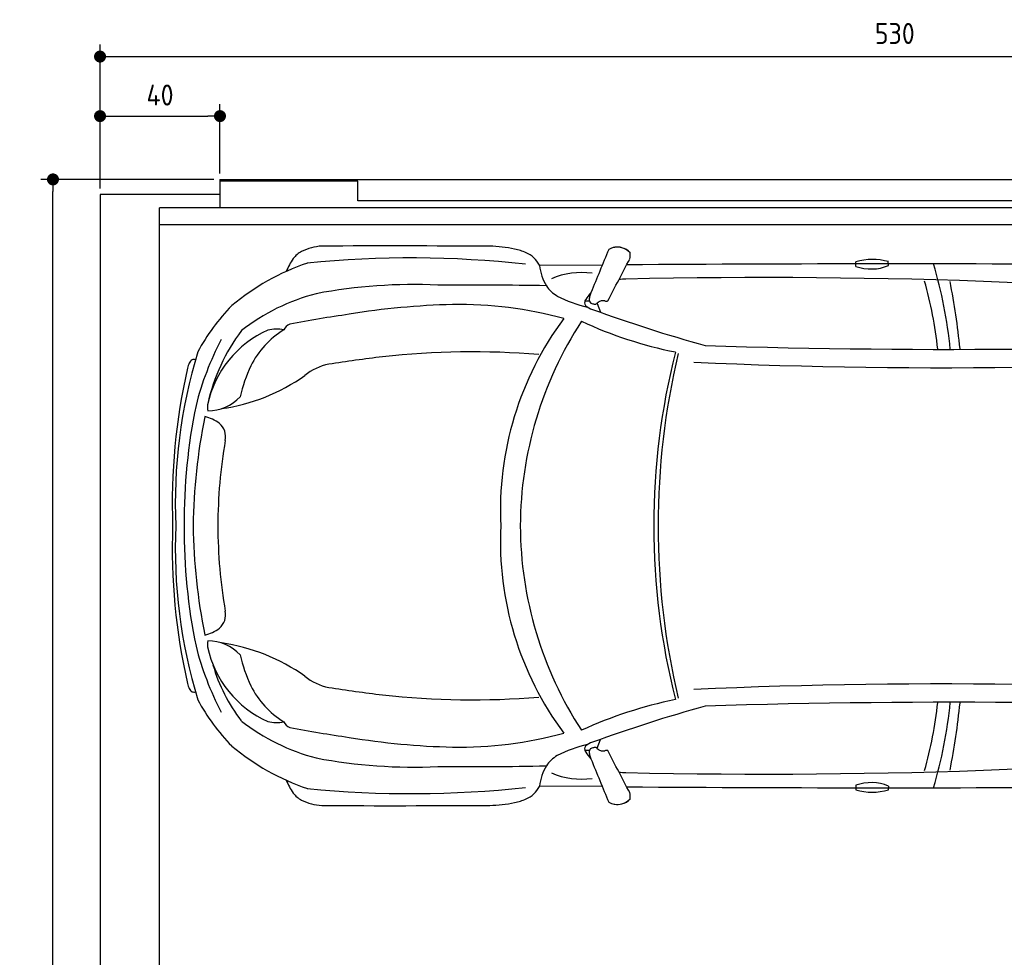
# Model space of a CAD drawing. Header units: millimetres. Extents: x 705 to 7297, y -522 to 5770.
# Tile 2 of 3: x 705 to 3988, y 2644 to 5770. Entities that reach past the tile are written whole.
import ezdxf

# ---------------------------------------------------------------- set-up
doc = ezdxf.new("R2010")
doc.units = ezdxf.units.MM
doc.layers.get('0').update_dxf_attribs({"lineweight": 25})
for name, color, linetype, lineweight in [('4', 3, 'Continuous', 25), ('AM_0', 7, 'Continuous', 25), ('Car', 10, 'Continuous', 25)]:
    doc.layers.add(name, color=color, linetype=linetype, lineweight=lineweight)
doc.styles.get("Standard").update_dxf_attribs({"font": 'ISOCP.SHX'})
doc.dimstyles.new('GEN-ISO$0', dxfattribs={"dimscale": 20, "dimtxt": 3.5, "dimasz": 2, "dimexe": 2, "dimexo": 1, "dimgap": 1.5, "dimtad": 1, "dimdec": 1, "dimlfac": 0.1, "dimdsep": 46, "dimtxsty": 'Standard', "dimblk": 'PUNKT', "dimcen": 2, "dimclrd": 256, "dimclre": 256, "dimclrt": 2, "dimadec": 0, "dimazin": 0, "dimtp": 0.1, "dimtm": 0.1, "dimtfac": 0.71, "dimtdec": 1, "dimtmove": 2, "dimatfit": 3, "dimldrblk": 'PUNKT', "dimfxl": 1, "dimtolj": 1, "dimarcsym": 0})

# ---------------------------------------------------------------- blocks, each defined once
blk = doc.blocks.new('PUNKT')
at = {"layer": '4', "color": 0, "linetype": 'ByBlock'}
blk.add_line((-0.5, 0), (-1, 0), dxfattribs=at)
at = {"layer": '4', "color": 0, "linetype": 'ByBlock', "const_width": 0.5}
blk.add_lwpolyline([(-0.25, 0, 1), (0.25, 0, 1)], format="xyb", close=True, dxfattribs=at)
blk = doc.blocks.new('*D5')
at = {"layer": '4', "lineweight": -2, "transparency": 16777216}
for p, q in [((972.8, 5207.3), (972.8, 5686.9)), ((6272.8, 5207.3), (6272.8, 5686.9)), ((1012.8, 5646.9), (6232.8, 5646.9))]:
    blk.add_line(p, q, dxfattribs=at)
at = {"layer": 'DEFPOINTS', "color": 0, "transparency": 16777216}
for p in [(6272.8, 5646.9), (972.8, 5187.3), (6272.8, 5187.3)]:
    blk.add_point(p, dxfattribs=at)
at = {"layer": '4', "lineweight": -2, "transparency": 16777216, "xscale": 40, "yscale": 40, "zscale": 40, "rotation": 180}
blk.add_blockref('PUNKT', (972.8, 5646.9), dxfattribs=at)
at = {"layer": '4', "lineweight": -2, "transparency": 16777216, "xscale": 40, "yscale": 40, "zscale": 40}
blk.add_blockref('PUNKT', (6272.8, 5646.9), dxfattribs=at)
at = {"layer": '4', "color": 2, "transparency": 16777216, "insert": (3622.8, 5723.9), "char_height": 70, "attachment_point": 5}
blk.add_mtext('\\A1;530', dxfattribs=at)
blk = doc.blocks.new('*D6')
at = {"layer": '4', "lineweight": -2, "transparency": 16777216}
for p, q in [((972.8, 5207.3), (972.8, 5488.4)), ((1372.8, 5257.3), (1372.8, 5488.4)), ((1012.8, 5448.4), (1332.8, 5448.4))]:
    blk.add_line(p, q, dxfattribs=at)
at = {"layer": 'DEFPOINTS', "color": 0, "transparency": 16777216}
for p in [(1372.8, 5448.4), (1372.8, 5237.3), (972.8, 5187.3)]:
    blk.add_point(p, dxfattribs=at)
at = {"layer": '4', "lineweight": -2, "transparency": 16777216, "xscale": 40, "yscale": 40, "zscale": 40, "rotation": 180}
blk.add_blockref('PUNKT', (972.8, 5448.4), dxfattribs=at)
at = {"layer": '4', "lineweight": -2, "transparency": 16777216, "xscale": 40, "yscale": 40, "zscale": 40}
blk.add_blockref('PUNKT', (1372.8, 5448.4), dxfattribs=at)
at = {"layer": '4', "color": 2, "transparency": 16777216, "insert": (1172.8, 5518.6), "char_height": 70, "attachment_point": 5}
blk.add_mtext('\\A1;40', dxfattribs=at)
blk = doc.blocks.new('*D4')
at = {"layer": '4', "lineweight": -2, "transparency": 16777216}
for p, q in [((1352.8, 5237.3), (775.9, 5237.3)), ((815.9, -422.7), (815.9, 5197.3)), ((1352.8, -462.7), (775.9, -462.7))]:
    blk.add_line(p, q, dxfattribs=at)
at = {"layer": 'DEFPOINTS', "color": 0, "transparency": 16777216}
for p in [(815.9, 5237.3), (1372.8, 5237.3), (1372.8, -462.7)]:
    blk.add_point(p, dxfattribs=at)
at = {"layer": '4', "lineweight": -2, "transparency": 16777216, "xscale": 40, "yscale": 40, "zscale": 40}
for p, rotation in [((815.9, 5237.3), 90), ((815.9, -462.7), 270)]:
    blk.add_blockref('PUNKT', p, dxfattribs=dict(at, rotation=rotation))
at = {"layer": '4', "color": 2, "transparency": 16777216, "insert": (750.9, 2387.3), "char_height": 70, "attachment_point": 5, "rotation": 90}
blk.add_mtext('\\A1;570', dxfattribs=at)
blk = doc.blocks.new('Car_drauf')
at = {"layer": 'Car'}
for p, q in [((2604.7, 591.7), (2395.3, 592.2)), ((3450.7, 588.6), (3450.7, 603.6)), ((3559, 591.1), (3558.9, 604.3)), ((2562.2, 472.6), (2547.4, 473)), ((2587.8, 465.2), (2598.8, 435.4)), ((2587.8, -1018.3), (2598.8, -988.5)), ((2562.2, -1025.7), (2547.4, -1026.1)), ((2604.7, -1144.8), (2395.3, -1145.4)), ((3450.7, -1141.7), (3450.7, -1156.7)), ((3559, -1144.3), (3558.9, -1157.4))]:
    blk.add_line(p, q, dxfattribs=at)
for centre, radius, start, end in [((1638.6, 569), 78.2, 117.5376, 144.573), ((1683.5, 467.9), 188.8, 94.2276, 115.4416), ((1905.2, -66453.2), 67109.8, 89.722936, 90.201167), ((2216.7, 171.9), 484.1, 78.5405, 88.4601), ((2271.5, 453), 197.7, 66.2378, 77.9142), ((2319.1, 555.8), 84.5, 25.5177, 67.6452), ((14330.2, -4257.9), 12688.9, 157.26865, 157.97435), ((2655.4, 594.2), 58.5, 43.102, 119.1823), ((2655.4, 594.1), 58.5, 98.748, 119.1805), ((2655.4, 594.2), 58.5, 75.1308, 98.7471), ((2655.4, 594.2), 58.5, 43.102, 75.1799), ((2642.9, 627.6), 55.6, 344.9104, 6.7653), ((2642.9, 627.6), 55.6, 344.9183, 6.7653), ((1876.8, -147.2), 789.2, 108.8531, 129.9675), ((1779.6, 472.9), 248.9, 145.3597, 156.6504), ((1966.7, -2882.9), 3499.5, 83.721, 95.6598), ((2389.6, 590.4), 5.94, 5.6541, 17.6741), ((2572.8, 613.8), 178.7, 187.3331, 210.475), ((-87010.6, 47448.4), 101197.5, 332.341895, 332.43135), ((3585.1, -138717.9), 139314.6, 89.672154, 90.369542), ((3506, 415.1), 196.5, 74.2667, 106.3456), ((3501.6, 731.1), 151.3, 250.3544, 292.4138), ((2258.9, 166.4), 1513.6, 5.5303, 16.5127), ((2536.6, 313.9), 254.1, 82.097, 113.3961), ((1975.8, -1205.5), 1733.5, 87.3153, 100.778), ((2143.3, -14534.8), 15061.1, 88.95383, 90.32854), ((2680.2, 413.3), 132.7, 88.6201, 98.3839), ((3147.1, -19950.9), 20502.1, 84.18573, 91.29579), ((2289.5, 152.2), 1443.5, 6.3829, 15.5723), ((1301.5, 58.5), 2509.7, 5.8377, 11.0234), ((1822.9, -163.9), 683.1, 104.5218, 128.0286), ((2511.4, 587.5), 112.8, 214.6898, 240.0159), ((2676.5, 398.1), 149.7, 136.7411, 147.7946), ((2695.2, 452.2), 136.7, 159.2212, 165.3397), ((2164.4, -2017.4), 2479.3, 91.3541, 99.3582), ((2127.2, -874.7), 1336.1, 74.8265, 90.9153), ((2651, 868.4), 426.4, 242.6396, 257.1298), ((2570.9, 464.4), 25, 147.3078, 174.6881), ((2557.3, 466.1), 11.4, 177.1891, 225.1658), ((2591.6, 478), 29.9, 162.9239, 190.357), ((2571.6, 474.9), 9.72, 193.1285, 229.9372), ((2575, 479.9), 15.8, 232.2683, 253.6815), ((2588, 522.7), 60.5, 253.2673, 263.5323), ((2582.2, 470.5), 7.94, 262.7053, 291.9839), ((2579.8, 472.6), 10.9, 299.791, 322.9576), ((2614.7, 438.6), 37.9, 123.4242, 133.6975), ((2605.6, 451.9), 21.8, 91.8708, 123.1166), ((2611.2, 377.8), 96.1, 89.9017, 93.7261), ((2611.9, 467), 6.99, 71.8384, 94.9477), ((2652.5, 587.4), 120.1, 251.3995, 253.1351), ((2619.5, 479.7), 7.45, 255.0101, 268.029), ((2618.8, 484.8), 12.6, 272.1676, 291.5149), ((1851.7, -15.9), 675.6, 135.5035, 151.8072), ((2322.4, -3522.8), 3991.3, 98.0815, 100.9691), ((2593.7, 509.1), 67.7, 228.9928, 251.47), ((4365.8, 5394.4), 5264.4, 250.0802, 254.3781), ((1575.7, 362), 35.9, 110.7988, 156.0023), ((3339.5, -225.1), 1074.1, 143.4309, 182.7444), ((3595.9, -283.3), 1264.3, 146.9983, 179.6932), ((3130.6, 1697.2), 1422.3, 245.2713, 258.5821), ((1632.3, 55.6), 350.6, 113.9372, 168.2137), ((1911.1, -7.9), 636.6, 143.1041, 167.4148), ((1703.8, 118.4), 304.3, 121.9356, 152.947), ((1517.8, 257.2), 122.1, 78.1482, 103.1112), ((2202.3, -113.4), 981.1, 152.1792, 165.9339), ((3768, 26751.9), 26440.1, 268.22316, 273.01848), ((2932.4, -203.8), 1751.1, 163.1688, 182.3831), ((2171.7, -2413.9), 2717.4, 85.3251, 96.3153), ((5158.8, -279.6), 2382.1, 165.8493, 179.928), ((5284.5, -275.1), 2493.1, 166.7115, 180.0338), ((3730.5, 18337.1), 18086.5, 267.40267, 274.66927), ((1342.2, 218), 124.1, 157.1243, 165.4638), ((1245.1, 260.1), 18.4, 114.1292, 160.4073), ((1244.2, 252.2), 25.6, 79.8677, 104.9815), ((2660.1, -6141.3), 6476.3, 96.98256, 98.58912), ((3214.2, -203), 2042.9, 167.2134, 182.0605), ((1961.6, 17.5), 580.4, 155.6543, 166.4173), ((1730.1, 80.4), 185.7, 101.5573, 128.9765), ((1244.6, 746.1), 638.5, 278.1673, 305.2685), ((1290.3, 253.1), 146.1, 269.9015, 317.2064), ((3083.7, -258.3), 1872.7, 168.1886, 180.5603), ((1354.3, 118.7), 65.8, 172.5719, 190.3018), ((3218.1, -303.4), 1977.3, 168.6299, 179.2231), ((1257.7, -22.4), 112.1, 50.8724, 78.6612), ((1292.9, 20.8), 56.4, 347.1398, 50.9398), ((3066.6, -285.2), 1743.5, 170.3115, 179.7169), ((3214.2, -350.2), 2042.9, 177.9395, 192.7866), ((2932.4, -349.4), 1751.1, 177.6169, 196.8312), ((3083.7, -294.9), 1872.7, 179.4397, 191.8114), ((3218.1, -249.8), 1977.3, 180.7769, 191.3701), ((3066.6, -268), 1743.5, 180.2831, 189.6885), ((3339.5, -328), 1074.1, 177.2556, 216.5691), ((3595.9, -269.8), 1264.3, 180.3068, 213.0017), ((5158.8, -273.6), 2382.1, 180.072, 194.1507), ((5284.5, -278), 2493.1, 179.9662, 193.2885), ((1292.9, -573.9), 56.4, 309.0602, 12.8602), ((1257.7, -530.8), 112.1, 281.3388, 309.1276), ((2202.3, -439.8), 981.1, 194.0661, 207.8208), ((1354.3, -671.9), 65.8, 169.6982, 187.4281), ((1632.3, -608.8), 350.6, 191.7863, 246.0628), ((1290.3, -806.2), 146.1, 42.7936, 90.0985), ((1244.6, -1299.3), 638.5, 54.7315, 81.8327), ((1961.6, -570.7), 580.4, 193.5827, 204.3457), ((1841, -586.4), 555.8, 196.0422, 217.7537), ((1730.1, -633.6), 185.7, 231.0235, 258.4427), ((1342.2, -771.1), 124.1, 194.5362, 202.8757), ((1245.1, -813.2), 18.4, 199.5927, 245.8708), ((1703.8, -671.6), 304.3, 207.053, 238.0644), ((2660.1, 5588.1), 6476.3, 261.41088, 263.01744), ((3730.5, -18890.2), 18086.5, 85.33073, 92.59733), ((1244.2, -805.3), 25.6, 255.0185, 280.1323), ((2171.7, 1860.7), 2717.4, 263.6847, 274.6749), ((1851.7, -537.2), 675.6, 208.1928, 224.4965), ((3130.6, -2250.3), 1422.3, 101.4179, 114.7287), ((4365.8, -5947.6), 5264.4, 105.6219, 109.9198), ((3768, -27305), 26440.1, 86.98152, 91.77684), ((2289.5, -705.4), 1443.5, 344.4277, 353.6171), ((2258.9, -719.6), 1513.6, 343.4873, 354.4697), ((1301.5, -611.6), 2509.7, 348.9766, 354.1623), ((1822.9, -389.3), 683.1, 231.9714, 255.4782), ((1517.8, -810.3), 122.1, 256.8888, 281.8518), ((1575.7, -915.2), 35.9, 203.9977, 249.2012), ((2322.4, 2969.7), 3991.3, 259.0309, 261.9185), ((2164.4, 1464.3), 2479.3, 260.6418, 268.6459), ((2127.2, 321.5), 1336.1, 269.0847, 285.1735), ((1876.8, -405.9), 789.2, 230.0325, 251.1469), ((2651, -1421.6), 426.4, 102.8702, 117.3604), ((2557.3, -1019.3), 11.4, 134.8342, 182.8109), ((2593.7, -1062.3), 67.7, 108.53, 131.0072), ((2588, -1075.8), 60.5, 96.4677, 106.7327), ((2582.2, -1023.6), 7.94, 68.0161, 97.2947), ((2579.8, -1025.7), 10.9, 37.0424, 60.209), ((3147.1, 19397.7), 20502.1, 268.70421, 275.81427), ((1975.8, 652.3), 1733.5, 259.222, 272.6847), ((2511.4, -1140.6), 112.8, 119.9841, 145.3102), ((2570.9, -1017.5), 25, 185.3119, 212.6922), ((2676.5, -951.2), 149.7, 212.2054, 223.2589), ((2591.6, -1031.2), 29.9, 169.643, 197.0761), ((2571.6, -1028), 9.72, 130.0628, 166.8715), ((2695.2, -1005.3), 136.7, 194.6603, 200.7788), ((2575, -1033), 15.8, 106.3185, 127.7317), ((2614.7, -991.8), 37.9, 226.3025, 236.5758), ((2605.6, -1005.1), 21.8, 236.8834, 268.1292), ((2611.2, -931), 96.1, 266.2739, 270.0983), ((2611.9, -1020.1), 6.99, 265.0523, 288.1616), ((2652.5, -1140.6), 120.1, 106.8649, 108.6005), ((2619.5, -1032.8), 7.45, 91.971, 104.9899), ((2618.8, -1038), 12.6, 68.4851, 87.8324), ((-87010.6, -48001.6), 101197.5, 27.56865, 27.658105), ((2143.3, 13981.6), 15061.1, 269.67146, 271.04617), ((2572.8, -1167), 178.7, 149.525, 172.6669), ((14330.2, 3704.8), 12688.9, 202.02565, 202.73135), ((2536.6, -867.1), 254.1, 246.6039, 277.903), ((2680.2, -966.5), 132.7, 261.6161, 271.3799), ((1779.6, -1026), 248.9, 203.3496, 214.6403), ((1966.7, 2329.8), 3499.5, 264.3402, 276.279), ((2319.1, -1109), 84.5, 292.3548, 334.4823), ((2389.6, -1143.6), 5.94, 342.3259, 354.3459), ((3585.1, 138164.7), 139314.6, 269.630458, 270.327846), ((3501.6, -1284.2), 151.3, 67.5862, 109.6456), ((1638.6, -1122.2), 78.2, 215.427, 242.4624), ((2642.9, -1180.7), 55.6, 353.2347, 15.0896), ((2642.9, -1180.7), 55.6, 353.2347, 15.0817), ((3506, -968.2), 196.5, 253.6544, 285.7333), ((1683.5, -1021), 188.8, 244.5584, 265.7724), ((1905.2, 65900.1), 67109.8, 269.798833, 270.277064), ((2216.7, -725), 484.1, 271.5399, 281.4595), ((2271.5, -1006.2), 197.7, 282.0858, 293.7622), ((2655.4, -1147.3), 58.5, 240.8177, 316.898), ((2655.4, -1147.3), 58.5, 240.8195, 261.252), ((2655.4, -1147.3), 58.5, 261.2529, 284.8692), ((2655.4, -1147.3), 58.5, 284.8201, 316.898)]:
    blk.add_arc(centre, radius, start, end, dxfattribs=at)

msp = doc.modelspace()

# ---------------------------------------------------------------- linework, layer by layer
for p, q in [((1372.77, 5237.27), (4772.77, 5237.27)), ((1372.77, 5237.27), (1372.77, 5142.27)), ((1832.77, 5231.27), (1372.77, 5231.27)), ((1832.77, 5165.77), (1832.77, 5231.27)), ((1372.77, 5187.27), (972.77, 5187.27)), ((972.77, 5187.27), (972.77, -412.73)), ((4122.78, 5165.77), (1832.77, 5165.77)), ((1171.74, -367.73), (1171.58, 5142.27)), ((6227.2, 5142.27), (1171.58, 5142.27)), ((1171.72, 5087.27), (6225.48, 5087.27))]:
    msp.add_line(p, q)

# ---------------------------------------------------------------- block references
at = {"layer": 'AM_0'}
msp.add_blockref('Car_drauf', (42.36, 4358.86), dxfattribs=at)

# ---------------------------------------------------------------- dimensions: what is measured, and where the dimension line sits
at = {"layer": '4'}
dim = msp.add_linear_dim(base=(6272.78, 5646.87), p1=(972.77, 5187.27), p2=(6272.78, 5187.27), dimstyle='GEN-ISO$0', override={"dimtad": 3}, dxfattribs=at)
dim.commit()
dim.dimension.update_dxf_attribs({"geometry": '*D5', "text_midpoint": (3622.78, 5723.95), "dimtype": 160})
dim = msp.add_linear_dim(base=(1372.77, 5448.39), p1=(972.77, 5187.27), p2=(1372.77, 5237.27), dimstyle='GEN-ISO$0', dxfattribs=at)
dim.commit()
dim.dimension.update_dxf_attribs({"geometry": '*D6', "text_midpoint": (1172.77, 5518.56), "dimtype": 160})
dim = msp.add_linear_dim(base=(815.85, 5237.27), p1=(1372.77, -462.73), p2=(1372.77, 5237.27), angle=90, dimstyle='GEN-ISO$0', dxfattribs=at)
dim.commit()
dim.dimension.update_dxf_attribs({"geometry": '*D4', "text_midpoint": (750.85, 2387.27)})

doc.saveas('drawing.dxf')
